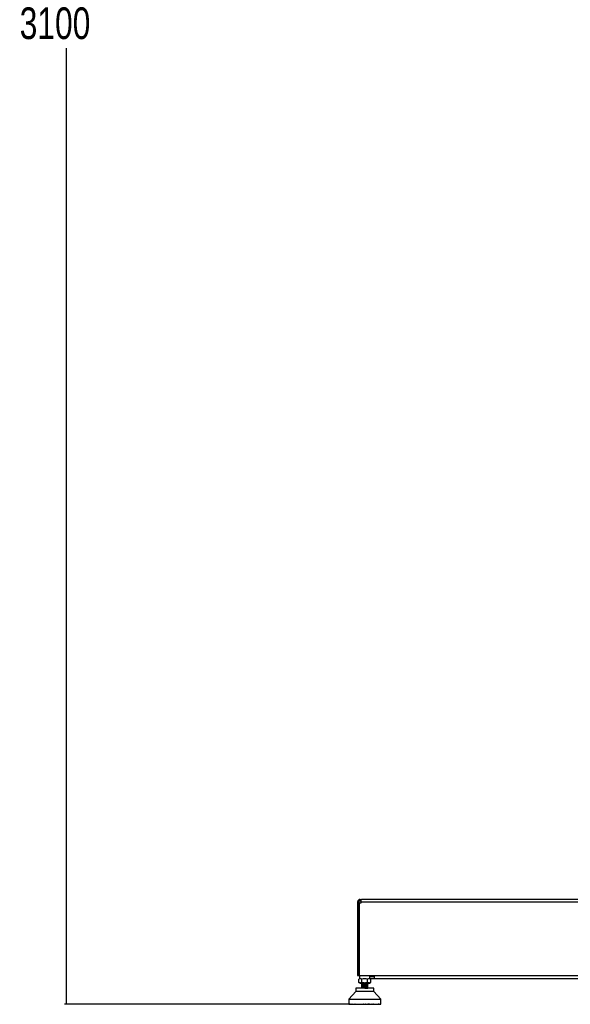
# Model space of a CAD drawing. Header units: millimetres. Extents: x 1591 to 17407, y 888 to 16227.
# Tile 1 of 78: x 1591 to 3329, y 1050 to 4160. Entities that reach past the tile are written whole.
import ezdxf

# ---------------------------------------------------------------- set-up
doc = ezdxf.new("R2010")
doc.units = ezdxf.units.MM
doc.layers.add('COMPONENT_GEOMETRY', color=7, linetype='Continuous')
doc.styles.add('SLDTEXTSTYLE1', font='TXT', dxfattribs={"width": 0.75})
doc.dimstyles.new('SLDDIMSTYLE0', dxfattribs={"dimtxt": 100, "dimasz": 6.604, "dimexe": 0, "dimexo": 0.0625, "dimgap": 25, "dimtad": 0, "dimtih": 1, "dimtoh": 1, "dimdec": 0, "dimlfac": 0.5, "dimrnd": 1e-09, "dimzin": 12, "dimdsep": 46, "dimtxsty": 'SLDTEXTSTYLE1', "dimsah": 1, "dimcen": 0.09, "dimadec": 0, "dimazin": 3, "dimtfac": 1, "dimtdec": 0, "dimtofl": 0, "dimtmove": 0, "dimatfit": 3, "dimfxl": 1, "dimfrac": 2, "dimtolj": 1, "dimtzin": 12, "dimarcsym": 0})

# ---------------------------------------------------------------- blocks, each defined once
blk = doc.blocks.new('_D_3')
at = {"layer": 'COMPONENT_GEOMETRY', "color": 7, "ltscale": 2}
for p, q in [((3713.9, 7249.5), (1732.2, 7249.5)), ((1738.5, 7249.5), (1738.5, 4229)), ((1738.5, 1049.7), (1738.5, 4070.2)), ((2628.6, 1049.7), (1732.2, 1049.7))]:
    blk.add_line(p, q, dxfattribs=at)
for points in [[(1738.5, 7249.5), (1737.5, 7242.9), (1739.5, 7242.9)], [(1738.5, 1049.7), (1739.5, 1056.4), (1737.5, 1056.4)]]:
    blk.add_solid(points, dxfattribs=at)
at = {"layer": 'COMPONENT_GEOMETRY', "color": 7, "ltscale": 2, "insert": (1590.7, 4199.2), "char_height": 100, "attachment_point": 1, "style": 'SLDTEXTSTYLE1'}
blk.add_mtext('3100', dxfattribs=at)

msp = doc.modelspace()

# ---------------------------------------------------------------- linework, layer by layer
at = {"color": 7, "linetype": 'Continuous', "lineweight": 25, "ltscale": 2}
for p, q in [((2657.8, 1373), (2661.8, 1373)), ((2657.8, 1373), (2657.8, 1370.6)), ((2657.8, 1370.6), (2657.8, 1141)), ((2661.8, 1370.6), (2657.8, 1370.6)), ((2661.8, 1373), (2661.8, 1370.6)), ((2661.8, 1141), (2661.8, 1370.6)), ((2663.4, 1141), (2663.4, 1370.6)), ((2663.4, 1370.6), (2668.6, 1370.6)), ((2665.8, 1381), (2665.8, 1377)), ((2665.8, 1381), (2669.8, 1381)), ((2665.8, 1377), (2668.9, 1377)), ((2668.6, 1373), (4462.9, 1373)), ((2668.6, 1370.6), (2668.6, 1373)), ((4461.8, 1381), (2669.8, 1381)), ((2657.8, 1141), (2661.8, 1141)), ((2663.7, 1130.7), (2661.9, 1129.3)), ((2664.2, 1130.7), (2661.9, 1129.3)), ((2661.9, 1118.9), (2661.9, 1129.3)), ((2663.4, 1141), (4468.1, 1141)), ((2663.7, 1141), (2663.7, 1130.7)), ((2668.7, 1130), (2664.2, 1130)), ((2671.1, 1129.3), (2668.7, 1130.7)), ((2675.7, 1130.7), (2671.1, 1129.3)), ((2671.1, 1118.9), (2671.1, 1129.3)), ((2684.7, 1130), (2675.7, 1130)), ((2689.4, 1129.3), (2684.7, 1130.7)), ((2691.7, 1130.7), (2689.4, 1129.3)), ((2689.4, 1118.9), (2689.4, 1129.3)), ((2696.2, 1130), (2691.7, 1130)), ((2698.6, 1129.3), (2696.2, 1130.7)), ((2696.7, 1130.7), (2696.7, 1141)), ((2698.6, 1129.3), (2696.7, 1130.7)), ((2698.8, 1130), (2697.6, 1130.1)), ((2698.6, 1129.3), (2698.6, 1118.9)), ((2710.3, 1137), (2698.8, 1137)), ((2710.3, 1130), (2698.8, 1130)), ((2710.3, 1141), (2710.3, 1130)), ((4421.3, 1130), (2710.3, 1130)), ((2651.9, 1090.1), (2629.8, 1066.4)), ((2651.9, 1100.3), (2651.9, 1090.1)), ((2680.2, 1100.3), (2651.9, 1100.3)), ((2708.6, 1090.1), (2651.9, 1090.1)), ((2661.9, 1118.9), (2665.4, 1116.2)), ((2665.4, 1116.2), (2695.1, 1116.2)), ((2670.1, 1113.4), (2670.2, 1113.3)), ((2670.1, 1100.3), (2670.2, 1100.3)), ((2670.2, 1116.2), (2670.2, 1114.9)), ((2670.2, 1114.9), (2670.2, 1112.8)), ((2690.2, 1114.9), (2670.2, 1114.9)), ((2670.2, 1112.6), (2670.2, 1110.2)), ((2670.2, 1110), (2670.2, 1107.6)), ((2670.2, 1107.4), (2670.2, 1105)), ((2670.2, 1104.8), (2670.2, 1102.4)), ((2670.2, 1102.2), (2670.2, 1100.3)), ((2708.6, 1100.3), (2680.2, 1100.3)), ((2690.2, 1114.9), (2690.2, 1116.2)), ((2690.2, 1114.1), (2690.2, 1114.9)), ((2690.2, 1114.6), (2690.2, 1114.8)), ((2690.2, 1114), (2690.2, 1114.1)), ((2690.2, 1111.5), (2690.2, 1114)), ((2690.2, 1108.9), (2690.2, 1111.3)), ((2690.2, 1106.3), (2690.2, 1108.7)), ((2690.2, 1106.2), (2690.4, 1106.2)), ((2690.2, 1103.7), (2690.2, 1106.1)), ((2690.2, 1101.1), (2690.2, 1103.5)), ((2690.2, 1100.3), (2690.2, 1100.9)), ((2690.3, 1111.5), (2690.4, 1111.4)), ((2690.3, 1108.8), (2690.4, 1108.8)), ((2690.3, 1103.6), (2690.4, 1103.6)), ((2690.3, 1101), (2690.4, 1101)), ((2695.1, 1116.2), (2698.6, 1118.9)), ((2708.6, 1090.1), (2708.6, 1100.3)), ((2730.6, 1066.4), (2708.6, 1090.1)), ((2629.8, 1066.4), (2629.8, 1050.4)), ((2629.8, 1066.4), (2730.6, 1066.4)), ((2730.6, 1050.4), (2730.6, 1066.4)), ((2629.8, 1050.4), (2680.2, 1050.4)), ((2630.5, 1050.4), (2630.5, 1050.1)), ((2630.5, 1050.1), (2630.8, 1049.7)), ((2630.6, 1050.1), (2630.6, 1050.4)), ((2630.9, 1049.7), (2630.6, 1050.1)), ((2630.6, 1050.1), (2630.8, 1050.1)), ((2630.8, 1050.4), (2630.8, 1050.1)), ((2630.8, 1050.1), (2631.1, 1049.7)), ((2630.8, 1049.7), (2630.9, 1049.7)), ((2630.9, 1049.7), (2631.1, 1049.7)), ((2631.1, 1050.1), (2631.1, 1050.4)), ((2631.5, 1049.7), (2631.1, 1050.1)), ((2631.1, 1050.1), (2631.6, 1050.1)), ((2631.1, 1049.7), (2631.5, 1049.7)), ((2631.5, 1049.7), (2631.8, 1049.7)), ((2631.6, 1050.4), (2631.6, 1050.1)), ((2631.6, 1050.1), (2631.8, 1049.7)), ((2631.8, 1049.7), (2632.4, 1049.7)), ((2632, 1050.1), (2632, 1050.4)), ((2632, 1050.1), (2632.7, 1050.1)), ((2632.4, 1049.7), (2632, 1050.1)), ((2632.4, 1049.7), (2633, 1049.7)), ((2632.7, 1050.4), (2632.7, 1050.1)), ((2632.7, 1050.1), (2633, 1049.7)), ((2633, 1049.7), (2633.8, 1049.7)), ((2633.4, 1050.1), (2633.4, 1050.4)), ((2633.8, 1049.7), (2633.4, 1050.1)), ((2633.4, 1050.1), (2634.3, 1050.1)), ((2633.8, 1049.7), (2634.5, 1049.7)), ((2634.3, 1050.4), (2634.3, 1050.1)), ((2634.3, 1050.1), (2634.5, 1049.7)), ((2634.5, 1049.7), (2635.6, 1049.7)), ((2635.1, 1050.1), (2635.1, 1050.4)), ((2635.6, 1049.7), (2635.1, 1050.1)), ((2635.1, 1050.1), (2636.3, 1050.1)), ((2635.6, 1049.7), (2636.4, 1049.7)), ((2636.3, 1050.4), (2636.3, 1050.1)), ((2636.3, 1050.1), (2636.4, 1049.7)), ((2636.4, 1049.7), (2637.7, 1049.7)), ((2637.3, 1050.1), (2637.3, 1050.4)), ((2637.3, 1050.1), (2638.6, 1050.1)), ((2637.7, 1049.7), (2637.3, 1050.1)), ((2637.7, 1049.7), (2638.7, 1049.7)), ((2638.6, 1050.4), (2638.6, 1050.1)), ((2638.6, 1050.1), (2638.7, 1049.7)), ((2638.7, 1049.7), (2640.2, 1049.7)), ((2639.8, 1050.1), (2639.8, 1050.4)), ((2640.2, 1049.7), (2639.8, 1050.1)), ((2639.8, 1050.1), (2641.3, 1050.1)), ((2640.2, 1049.7), (2641.4, 1049.7)), ((2641.3, 1050.4), (2641.3, 1050.1)), ((2641.3, 1050.1), (2641.4, 1049.7)), ((2641.4, 1049.7), (2643.1, 1049.7)), ((2642.6, 1050.1), (2642.6, 1050.4)), ((2643.1, 1049.7), (2642.6, 1050.1)), ((2642.6, 1050.1), (2644.3, 1050.1)), ((2643.1, 1049.7), (2644.3, 1049.7)), ((2644.3, 1050.4), (2644.3, 1050.1)), ((2644.3, 1050.1), (2644.3, 1049.7)), ((2644.3, 1049.7), (2646.2, 1049.7)), ((2645.8, 1050.1), (2645.8, 1050.4)), ((2645.8, 1050.1), (2647.7, 1050.1)), ((2646.2, 1049.7), (2645.8, 1050.1)), ((2646.2, 1049.7), (2647.6, 1049.7)), ((2647.7, 1050.1), (2647.6, 1049.7)), ((2647.6, 1049.7), (2649.7, 1049.7)), ((2647.7, 1050.4), (2647.7, 1050.1)), ((2649.2, 1050.1), (2649.2, 1050.4)), ((2649.2, 1050.1), (2651.3, 1050.1)), ((2649.7, 1049.7), (2649.2, 1050.1)), ((2649.7, 1049.7), (2651.2, 1049.7)), ((2651.3, 1050.1), (2651.2, 1049.7)), ((2651.2, 1049.7), (2653.4, 1049.7)), ((2651.3, 1050.4), (2651.3, 1050.1)), ((2653, 1050.1), (2653, 1050.4)), ((2653.4, 1049.7), (2653, 1050.1)), ((2653, 1050.1), (2655.1, 1050.1)), ((2653.4, 1049.7), (2655, 1049.7)), ((2655.1, 1050.1), (2655, 1049.7)), ((2655, 1049.7), (2657.3, 1049.7)), ((2655.1, 1050.4), (2655.1, 1050.1)), ((2656.9, 1050.1), (2656.9, 1050.4)), ((2656.9, 1050.1), (2659.2, 1050.1)), ((2657.3, 1049.7), (2656.9, 1050.1)), ((2657.3, 1049.7), (2659.1, 1049.7)), ((2659.2, 1050.1), (2659.1, 1049.7)), ((2659.1, 1049.7), (2661.5, 1049.7)), ((2659.2, 1050.4), (2659.2, 1050.1)), ((2661.1, 1050.1), (2661.1, 1050.4)), ((2661.5, 1049.7), (2661.1, 1050.1)), ((2661.1, 1050.1), (2663.4, 1050.1)), ((2661.5, 1049.7), (2663.3, 1049.7)), ((2663.4, 1050.1), (2663.3, 1049.7)), ((2663.3, 1049.7), (2665.3, 1049.7)), ((2663.4, 1050.4), (2663.4, 1050.1)), ((2665.3, 1049.7), (2665.6, 1049.8)), ((2665.4, 1050.1), (2665.4, 1050.4)), ((2665.8, 1049.7), (2665.4, 1050.1)), ((2665.4, 1050.1), (2667.8, 1050.1)), ((2665.8, 1049.7), (2667.6, 1049.7)), ((2667.8, 1050.1), (2667.6, 1049.7)), ((2667.6, 1049.7), (2669.2, 1049.7)), ((2667.8, 1050.4), (2667.8, 1050.1)), ((2667.8, 1050.1), (2669.6, 1050.1)), ((2669.2, 1049.7), (2669.6, 1050.1)), ((2669.6, 1050.1), (2669.6, 1050.4)), ((2669.8, 1050.1), (2669.8, 1050.4)), ((2670.2, 1049.7), (2669.8, 1050.1)), ((2669.8, 1050.1), (2672.3, 1050.1)), ((2670.2, 1049.7), (2672.1, 1049.7)), ((2672.3, 1050.1), (2672.1, 1049.7)), ((2672.1, 1049.7), (2673.1, 1049.7)), ((2672.3, 1050.4), (2672.3, 1050.1)), ((2672.3, 1050.1), (2673.5, 1050.1)), ((2673.1, 1049.7), (2673.5, 1050.1)), ((2673.5, 1050.1), (2673.5, 1050.4)), ((2674.4, 1050.1), (2674.4, 1050.4)), ((2674.7, 1049.7), (2674.4, 1050.1)), ((2674.4, 1050.1), (2676.9, 1050.1)), ((2674.7, 1049.7), (2676.6, 1049.7)), ((2676.9, 1050.1), (2676.6, 1049.7)), ((2676.6, 1049.7), (2677.1, 1049.7)), ((2676.9, 1050.4), (2676.9, 1050.1)), ((2676.9, 1050.1), (2677.5, 1050.1)), ((2677.1, 1049.7), (2677.5, 1050.1)), ((2677.5, 1050.1), (2677.5, 1050.4)), ((2679, 1050.1), (2679, 1050.4)), ((2679.3, 1049.7), (2679, 1050.1)), ((2679, 1050.1), (2681.5, 1050.1)), ((2679.3, 1049.7), (2681.2, 1049.7)), ((2680.2, 1050.4), (2730.6, 1050.4)), ((2681.5, 1050.1), (2681.2, 1049.7)), ((2681.5, 1050.4), (2681.5, 1050.1)), ((2683, 1050.1), (2683, 1050.4)), ((2683, 1050.1), (2683.6, 1050.1)), ((2683.3, 1049.7), (2683, 1050.1)), ((2683.3, 1049.7), (2683.8, 1049.7)), ((2683.6, 1050.1), (2683.6, 1050.4)), ((2683.6, 1050.1), (2686.1, 1050.1)), ((2683.8, 1049.7), (2683.6, 1050.1)), ((2683.8, 1049.7), (2685.7, 1049.7)), ((2686.1, 1050.1), (2685.7, 1049.7)), ((2686.1, 1050.4), (2686.1, 1050.1)), ((2687, 1050.1), (2687, 1050.4)), ((2687, 1050.1), (2688.1, 1050.1)), ((2687.3, 1049.7), (2687, 1050.1)), ((2687.3, 1049.7), (2688.4, 1049.7)), ((2688.1, 1050.1), (2688.1, 1050.4)), ((2688.4, 1049.7), (2688.1, 1050.1)), ((2688.1, 1050.1), (2690.6, 1050.1)), ((2688.4, 1049.7), (2690.2, 1049.7)), ((2690.6, 1050.1), (2690.2, 1049.7)), ((2690.6, 1050.4), (2690.6, 1050.1)), ((2690.9, 1050.1), (2690.9, 1050.4)), ((2690.9, 1050.1), (2692.6, 1050.1)), ((2691.3, 1049.7), (2690.9, 1050.1)), ((2691.3, 1049.7), (2692.8, 1049.7)), ((2692.6, 1050.1), (2692.6, 1050.4)), ((2692.8, 1049.7), (2692.6, 1050.1)), ((2692.6, 1050.1), (2695.1, 1050.1)), ((2692.8, 1049.7), (2694.7, 1049.7)), ((2695.1, 1050.1), (2694.7, 1049.7)), ((2695.1, 1049.7), (2694.9, 1049.8)), ((2695.1, 1050.4), (2695.1, 1050.1)), ((2695.1, 1049.7), (2697.2, 1049.7)), ((2697, 1050.1), (2697, 1050.4)), ((2697, 1050.1), (2699.4, 1050.1)), ((2697.2, 1049.7), (2697, 1050.1)), ((2697.2, 1049.7), (2699, 1049.7)), ((2699.4, 1050.1), (2699, 1049.7)), ((2699, 1049.7), (2701.4, 1049.7)), ((2699.4, 1050.4), (2699.4, 1050.1)), ((2701.3, 1050.1), (2701.3, 1050.4)), ((2701.4, 1049.7), (2701.3, 1050.1)), ((2701.3, 1050.1), (2703.5, 1050.1)), ((2701.4, 1049.7), (2703.1, 1049.7)), ((2703.5, 1050.1), (2703.1, 1049.7)), ((2703.1, 1049.7), (2705.4, 1049.7)), ((2703.5, 1050.4), (2703.5, 1050.1)), ((2705.3, 1050.1), (2705.3, 1050.4)), ((2705.4, 1049.7), (2705.3, 1050.1)), ((2705.3, 1050.1), (2707.5, 1050.1)), ((2705.4, 1049.7), (2707.1, 1049.7)), ((2707.5, 1050.1), (2707.1, 1049.7)), ((2707.1, 1049.7), (2709.3, 1049.7)), ((2707.5, 1050.4), (2707.5, 1050.1)), ((2709.2, 1050.1), (2709.2, 1050.4)), ((2709.3, 1049.7), (2709.2, 1050.1)), ((2709.2, 1050.1), (2711.2, 1050.1)), ((2709.3, 1049.7), (2710.8, 1049.7)), ((2711.2, 1050.1), (2710.8, 1049.7)), ((2710.8, 1049.7), (2712.8, 1049.7)), ((2711.2, 1050.4), (2711.2, 1050.1)), ((2712.8, 1050.1), (2712.8, 1050.4)), ((2712.8, 1049.7), (2712.8, 1050.1)), ((2712.8, 1050.1), (2714.7, 1050.1)), ((2712.8, 1049.7), (2714.2, 1049.7)), ((2714.7, 1050.1), (2714.2, 1049.7)), ((2714.2, 1049.7), (2716.1, 1049.7)), ((2714.7, 1050.4), (2714.7, 1050.1)), ((2716.1, 1050.1), (2716.1, 1050.4)), ((2716.1, 1049.7), (2716.1, 1050.1)), ((2716.1, 1050.1), (2717.8, 1050.1)), ((2716.1, 1049.7), (2717.4, 1049.7)), ((2717.8, 1050.1), (2717.4, 1049.7)), ((2717.4, 1049.7), (2719.1, 1049.7)), ((2717.8, 1050.4), (2717.8, 1050.1)), ((2719.1, 1049.7), (2719.2, 1050.1)), ((2719.1, 1049.7), (2720.2, 1049.7)), ((2719.2, 1050.1), (2719.2, 1050.4)), ((2719.2, 1050.1), (2720.7, 1050.1)), ((2720.7, 1050.1), (2720.2, 1049.7)), ((2720.2, 1049.7), (2721.7, 1049.7)), ((2720.7, 1050.4), (2720.7, 1050.1)), ((2721.7, 1049.7), (2721.9, 1050.1)), ((2721.7, 1049.7), (2722.8, 1049.7)), ((2721.9, 1050.1), (2721.9, 1050.4)), ((2721.9, 1050.1), (2723.2, 1050.1)), ((2723.2, 1050.1), (2722.8, 1049.7)), ((2722.8, 1049.7), (2724, 1049.7)), ((2723.2, 1050.4), (2723.2, 1050.1)), ((2724, 1049.7), (2724.2, 1050.1)), ((2724, 1049.7), (2724.9, 1049.7)), ((2724.2, 1050.1), (2724.2, 1050.4)), ((2724.2, 1050.1), (2725.3, 1050.1)), ((2725.3, 1050.1), (2724.9, 1049.7)), ((2724.9, 1049.7), (2726, 1049.7)), ((2725.3, 1050.4), (2725.3, 1050.1)), ((2726, 1049.7), (2726.2, 1050.1)), ((2726, 1049.7), (2726.7, 1049.7)), ((2726.2, 1050.1), (2726.2, 1050.4)), ((2726.2, 1050.1), (2727.1, 1050.1)), ((2727.1, 1050.1), (2726.7, 1049.7)), ((2726.7, 1049.7), (2727.5, 1049.7)), ((2727.1, 1050.4), (2727.1, 1050.1)), ((2727.5, 1049.7), (2727.7, 1050.1)), ((2727.5, 1049.7), (2728, 1049.7)), ((2727.7, 1050.1), (2727.7, 1050.4)), ((2727.7, 1050.1), (2728.4, 1050.1)), ((2728.4, 1050.1), (2728, 1049.7)), ((2728, 1049.7), (2728.6, 1049.7)), ((2728.4, 1050.4), (2728.4, 1050.1)), ((2728.6, 1049.7), (2728.9, 1050.1)), ((2728.6, 1049.7), (2729, 1049.7)), ((2728.9, 1050.1), (2728.9, 1050.4)), ((2728.9, 1050.1), (2729.4, 1050.1)), ((2729.4, 1050.1), (2729, 1049.7)), ((2729, 1049.7), (2729.4, 1049.7)), ((2729.4, 1050.4), (2729.4, 1050.1)), ((2729.4, 1049.7), (2729.6, 1050.1)), ((2729.4, 1049.7), (2729.5, 1049.7)), ((2729.9, 1050.1), (2729.5, 1049.7)), ((2729.5, 1049.7), (2729.7, 1049.7)), ((2729.6, 1050.1), (2729.6, 1050.4)), ((2729.6, 1050.1), (2729.9, 1050.1)), ((2729.7, 1049.7), (2730, 1050.1)), ((2729.9, 1050.4), (2729.9, 1050.1)), ((2730, 1050.1), (2730, 1050.4))]:
    msp.add_line(p, q, dxfattribs=at)
at = {"color": 8, "linetype": 'Continuous', "lineweight": 25, "ltscale": 2}
for p, q in [((2630.5, 1050.1), (2630.6, 1050.1)), ((2630.8, 1050.1), (2631.1, 1050.1)), ((2631.6, 1050.1), (2632, 1050.1)), ((2632.7, 1050.1), (2633.4, 1050.1)), ((2634.3, 1050.1), (2635.1, 1050.1)), ((2636.3, 1050.1), (2637.3, 1050.1)), ((2638.6, 1050.1), (2639.8, 1050.1)), ((2641.3, 1050.1), (2642.6, 1050.1)), ((2644.3, 1050.1), (2645.8, 1050.1)), ((2647.7, 1050.1), (2649.2, 1050.1)), ((2651.3, 1050.1), (2653, 1050.1)), ((2655.1, 1050.1), (2656.9, 1050.1)), ((2659.2, 1050.1), (2661.1, 1050.1)), ((2663.4, 1050.1), (2665.4, 1050.1)), ((2695.1, 1050.1), (2697, 1050.1)), ((2699.4, 1050.1), (2701.3, 1050.1)), ((2703.5, 1050.1), (2705.3, 1050.1)), ((2707.5, 1050.1), (2709.2, 1050.1)), ((2711.2, 1050.1), (2712.8, 1050.1)), ((2714.7, 1050.1), (2716.1, 1050.1)), ((2717.8, 1050.1), (2719.2, 1050.1)), ((2720.7, 1050.1), (2721.9, 1050.1)), ((2723.2, 1050.1), (2724.2, 1050.1)), ((2725.3, 1050.1), (2726.2, 1050.1)), ((2727.1, 1050.1), (2727.7, 1050.1)), ((2728.4, 1050.1), (2728.9, 1050.1)), ((2729.4, 1050.1), (2729.6, 1050.1)), ((2729.9, 1050.1), (2730, 1050.1))]:
    msp.add_line(p, q, dxfattribs=at)
at = {"color": 7, "linetype": 'Continuous', "lineweight": 25, "ltscale": 2, "flags": 128}
msp.add_lwpolyline([(2698.8, 1137), (2697.6, 1137.2), (2696.7, 1137.4)], dxfattribs=at)
at = {"color": 7, "linetype": 'Continuous', "lineweight": 25, "ltscale": 2}
for points, knots in [([(2665.8, 1381), (2664.8, 1380.9), (2663.2, 1380.8), (2661.3, 1379.8), (2660.1, 1378.7), (2659.1, 1377.5), (2658, 1375.6), (2657.9, 1374.1), (2657.8, 1373)], [0, 0, 0, 0, 0.241165, 0.369516, 0.5, 0.630484, 0.758835, 1, 1, 1, 1]), ([(2665.8, 1377), (2665.5, 1377), (2665, 1377), (2664, 1376.7), (2662.9, 1376), (2662.1, 1374.8), (2661.8, 1373.8), (2661.8, 1373.3), (2661.8, 1373)], [0, 0, 0, 0, 0.11666, 0.240366, 0.5, 0.759634, 0.88334, 1, 1, 1, 1]), ([(2668.6, 1373), (2668.6, 1374.1), (2668.7, 1375.6), (2669, 1377.5), (2669.2, 1378.7), (2669.4, 1379.8), (2669.7, 1380.8), (2669.7, 1380.9), (2669.8, 1381)], [0, 0, 0, 0, 0.2411651, 0.3695163, 0.5, 0.6304837, 0.7588349, 1, 1, 1, 1]), ([(2671.1, 1118.9), (2670.3, 1118.3), (2668.8, 1117.3), (2666.5, 1116.8), (2664.2, 1117.3), (2662.7, 1118.3), (2661.9, 1118.9)], [0, 0, 0, 0, 0.268507, 0.5, 0.731493, 1, 1, 1, 1]), ([(2690.2, 1114), (2690.2, 1114), (2690.2, 1113.9), (2689.5, 1113.8), (2688.4, 1113.8), (2686.8, 1113.7), (2684.9, 1113.6), (2682.5, 1113.5), (2680, 1113.4), (2677.4, 1113.3), (2674.9, 1113.1), (2672.6, 1113), (2671, 1112.9), (2670.2, 1112.8), (2670.2, 1112.8), (2670.2, 1112.8)], [0, 0, 0, 0, 0.047754, 0.116945, 0.189119, 0.26428, 0.342266, 0.42323, 0.507173, 0.593917, 0.683703, 0.776359, 0.871908, 0.971985, 1, 1, 1, 1]), ([(2670.2, 1112.6), (2670.2, 1112.6), (2670.2, 1112.7), (2670.4, 1112.7), (2671, 1112.8), (2672.3, 1112.9), (2673.8, 1113), (2674.8, 1113.1)], [0, 0, 0, 0, 0.018203, 0.208381, 0.386336, 0.644085, 1, 1, 1, 1]), ([(2690.3, 1111.4), (2690.2, 1111.4), (2690, 1111.3), (2688.8, 1111.2), (2686.7, 1111.1), (2684.1, 1110.9), (2681.1, 1110.8), (2678, 1110.7), (2675.2, 1110.6), (2672.7, 1110.4), (2671, 1110.3), (2670.2, 1110.2), (2670.2, 1110.2), (2670.2, 1110.1)], [0, 0, 0, 0, 0.0741783, 0.1736524, 0.2731023, 0.3725182, 0.4720182, 0.5713901, 0.6709094, 0.7702812, 0.8697813, 0.9691971, 1, 1, 1, 1]), ([(2690.3, 1108.8), (2690.2, 1108.8), (2690, 1108.7), (2688.7, 1108.6), (2686.7, 1108.5), (2684, 1108.3), (2681.1, 1108.2), (2678, 1108.1), (2675.1, 1108), (2672.7, 1107.8), (2671, 1107.7), (2670.2, 1107.6), (2670.2, 1107.6), (2670.2, 1107.5)], [0, 0, 0, 0, 0.074376, 0.174145, 0.273764, 0.373519, 0.473177, 0.572885, 0.672601, 0.772251, 0.87201, 0.971627, 1, 1, 1, 1]), ([(2690.2, 1106.2), (2690.2, 1106.2), (2690, 1106.1), (2688.7, 1106), (2686.7, 1105.8), (2684, 1105.7), (2681, 1105.6), (2678, 1105.5), (2675.1, 1105.4), (2672.7, 1105.2), (2671, 1105.1), (2670.2, 1105), (2670.2, 1105), (2670.2, 1104.9)], [0, 0, 0, 0, 0.0719795, 0.1721223, 0.2722143, 0.3724042, 0.472457, 0.5726609, 0.6727207, 0.7728999, 0.8730085, 0.9731345, 1, 1, 1, 1]), ([(2670.2, 1104.8), (2670.3, 1104.9), (2670.4, 1104.9), (2671.4, 1105.1), (2673.1, 1105.2), (2674.2, 1105.2), (2674.8, 1105.2)], [0, 0, 0, 0, 0.18256, 0.581779, 0.793969, 1, 1, 1, 1]), ([(2690.2, 1103.6), (2690.2, 1103.6), (2690, 1103.5), (2688.7, 1103.4), (2686.7, 1103.2), (2684, 1103.1), (2681, 1103), (2678, 1102.9), (2675.1, 1102.7), (2672.7, 1102.6), (2671, 1102.5), (2670.2, 1102.4), (2670.2, 1102.4), (2670.2, 1102.3)], [0, 0, 0, 0, 0.0747601, 0.1743154, 0.2739992, 0.3735987, 0.4732323, 0.5728901, 0.6724666, 0.7721632, 0.8717124, 0.9714118, 1, 1, 1, 1]), ([(2674.8, 1110.6), (2674.6, 1110.6), (2673.6, 1110.6), (2671.7, 1110.4), (2670.7, 1110.3), (2670.3, 1110.3), (2670.4, 1110.2), (2670.4, 1110.2)], [0, 0, 0, 0, 0.05003, 0.424428, 0.84778, 0.871947, 1, 1, 1, 1]), ([(2674.8, 1113.2), (2674.1, 1113.2), (2673.1, 1113.1), (2672.3, 1113.1), (2671.3, 1113), (2670.4, 1112.9), (2670.4, 1112.9), (2670.4, 1112.8)], [0, 0, 0, 0, 0.287546, 0.377036, 0.430097, 0.858492, 1, 1, 1, 1]), ([(2670.4, 1112.7), (2670.5, 1112.7), (2670.6, 1112.7), (2670.9, 1112.7), (2670.9, 1112.6)], [0, 0, 0, 0, 0.76834, 1, 1, 1, 1]), ([(2670.4, 1110), (2670.4, 1110.1), (2670.3, 1110.2), (2671.8, 1110.3), (2673.8, 1110.4), (2674.8, 1110.5)], [0, 0, 0, 0, 0.20268, 0.605381, 1, 1, 1, 1]), ([(2674.8, 1108), (2673.8, 1108), (2671.8, 1107.8), (2670.4, 1107.7), (2670.4, 1107.6), (2670.4, 1107.6)], [0, 0, 0, 0, 0.426524, 0.853046, 1, 1, 1, 1]), ([(2670.4, 1107.4), (2670.4, 1107.5), (2670.3, 1107.6), (2671.8, 1107.7), (2673.8, 1107.8), (2674.8, 1107.9)], [0, 0, 0, 0, 0.208206, 0.609193, 1, 1, 1, 1]), ([(2674.8, 1105.4), (2673.8, 1105.4), (2672.3, 1105.3), (2671, 1105.2), (2670.3, 1105.1), (2670.4, 1105), (2670.4, 1105)], [0, 0, 0, 0, 0.4070726, 0.6316849, 0.868737, 1, 1, 1, 1]), ([(2674.8, 1102.8), (2673.7, 1102.7), (2672.7, 1102.7), (2671.9, 1102.6), (2671.8, 1102.6), (2671.1, 1102.6), (2670.8, 1102.5), (2670.4, 1102.5)], [0, 0, 0, 0, 0.49966, 0.501691, 0.518686, 0.56678, 1, 1, 1, 1]), ([(2670.4, 1102.2), (2670.4, 1102.3), (2670.3, 1102.3), (2671.6, 1102.5), (2673.2, 1102.6), (2674.2, 1102.6), (2674.6, 1102.6), (2674.8, 1102.6)], [0, 0, 0, 0, 0.208007, 0.582324, 0.857016, 0.950544, 1, 1, 1, 1]), ([(2689.4, 1118.9), (2687.8, 1118.3), (2684.8, 1117.3), (2680.2, 1116.8), (2675.6, 1117.3), (2672.7, 1118.3), (2671.1, 1118.9)], [0, 0, 0, 0, 0.268507, 0.5, 0.731493, 1, 1, 1, 1]), ([(2690.2, 1114.1), (2690.2, 1114.1), (2690.1, 1114), (2688.8, 1113.9), (2686, 1113.7), (2683.3, 1113.6), (2680.8, 1113.5), (2678.1, 1113.4), (2675.9, 1113.3), (2674.8, 1113.2)], [0, 0, 0, 0, 0.095932, 0.269309, 0.451994, 0.634617, 0.665878, 0.817591, 1, 1, 1, 1]), ([(2674.8, 1113.1), (2675.9, 1113.1), (2677.2, 1113.2), (2679.7, 1113.3), (2682.4, 1113.4), (2685.4, 1113.5), (2687.1, 1113.6), (2688, 1113.7), (2689.1, 1113.7), (2690, 1113.8), (2690.1, 1113.9), (2690.1, 1113.9)], [0, 0, 0, 0, 0.188947, 0.199288, 0.378208, 0.567421, 0.662173, 0.695055, 0.757505, 0.940944, 1, 1, 1, 1]), ([(2690.2, 1111.5), (2690.2, 1111.5), (2690.1, 1111.4), (2689.3, 1111.3), (2687.8, 1111.2), (2686.3, 1111.1), (2684, 1111), (2681.5, 1110.9), (2678.3, 1110.8), (2675.9, 1110.7), (2674.8, 1110.6)], [0, 0, 0, 0, 0.092813, 0.269348, 0.280261, 0.4518197, 0.5700102, 0.6349635, 0.8174429, 1, 1, 1, 1]), ([(2674.8, 1110.5), (2675.9, 1110.5), (2678.3, 1110.6), (2681.6, 1110.7), (2684.1, 1110.9), (2686.4, 1111), (2688.1, 1111.1), (2689.4, 1111.2), (2690.1, 1111.2), (2690.1, 1111.3), (2690.1, 1111.3)], [0, 0, 0, 0, 0.185547, 0.376157, 0.456509, 0.57282, 0.753276, 0.78532, 0.941833, 1, 1, 1, 1]), ([(2690, 1108.9), (2690.1, 1108.9), (2690.2, 1108.8), (2689.5, 1108.7), (2688.4, 1108.6), (2686, 1108.5), (2682.3, 1108.3), (2679.4, 1108.2), (2677.5, 1108.1), (2676.3, 1108.1), (2675.3, 1108), (2674.8, 1108)], [0, 0, 0, 0, 0.086272, 0.178001, 0.269722, 0.452147, 0.634454, 0.81672, 0.848651, 0.908641, 1, 1, 1, 1]), ([(2674.8, 1107.9), (2674.8, 1107.9), (2675.3, 1107.9), (2676.5, 1107.9), (2678.4, 1108), (2680.5, 1108.1), (2683, 1108.2), (2686, 1108.3), (2688.9, 1108.5), (2689.7, 1108.6), (2690.1, 1108.7)], [0, 0, 0, 0, 0.00942, 0.090258, 0.201619, 0.310537, 0.409608, 0.597687, 0.800315, 1, 1, 1, 1]), ([(2690, 1106.3), (2690.1, 1106.3), (2690.2, 1106.2), (2689.8, 1106.2), (2688.7, 1106.1), (2686.9, 1105.9), (2684.7, 1105.8), (2682.3, 1105.7), (2678.3, 1105.6), (2675.9, 1105.5), (2674.8, 1105.4)], [0, 0, 0, 0, 0.086369, 0.105549, 0.269196, 0.451784, 0.462132, 0.634724, 0.817365, 1, 1, 1, 1]), ([(2674.8, 1105.2), (2675, 1105.3), (2675.4, 1105.3), (2676.2, 1105.3), (2677.2, 1105.4), (2678.1, 1105.4), (2678.9, 1105.4), (2679.7, 1105.5), (2680.9, 1105.5), (2682.1, 1105.6), (2683.2, 1105.6), (2684.2, 1105.7), (2685, 1105.7), (2685.7, 1105.7), (2686.3, 1105.8), (2687.1, 1105.8), (2687.9, 1105.9), (2689.2, 1105.9), (2690.1, 1106), (2690.1, 1106.1), (2690, 1106.1)], [0, 0, 0, 0, 0.032913, 0.075547, 0.127898, 0.18996, 0.209896, 0.248228, 0.304942, 0.380017, 0.4275, 0.474984, 0.52247, 0.569958, 0.580629, 0.63921, 0.710192, 0.759734, 0.948404, 1, 1, 1, 1]), ([(2690.1, 1103.7), (2690.1, 1103.7), (2690.2, 1103.6), (2689, 1103.5), (2687.7, 1103.4), (2686.7, 1103.3), (2685.2, 1103.3), (2682.3, 1103.1), (2678.3, 1103), (2675.9, 1102.9), (2674.8, 1102.8)], [0, 0, 0, 0, 0.086845, 0.269313, 0.360746, 0.39242, 0.452669, 0.635028, 0.817446, 1, 1, 1, 1]), ([(2674.8, 1102.6), (2675.9, 1102.7), (2677.7, 1102.8), (2679.9, 1102.9), (2681.2, 1102.9), (2683.1, 1103), (2686, 1103.1), (2688.8, 1103.3), (2689.8, 1103.4), (2690.2, 1103.5), (2690.2, 1103.5), (2690.1, 1103.5)], [0, 0, 0, 0, 0.1887295, 0.2833344, 0.3160504, 0.3783881, 0.5670263, 0.7557359, 0.9445986, 0.9776756, 1, 1, 1, 1]), ([(2690, 1101.1), (2690.1, 1101.1), (2690.2, 1101), (2689.2, 1100.9), (2687.8, 1100.8), (2685.9, 1100.7), (2683.5, 1100.6), (2680.9, 1100.5), (2679, 1100.4), (2677.4, 1100.3), (2676.9, 1100.3)], [0, 0, 0, 0, 0.097079, 0.302662, 0.32827, 0.508844, 0.714448, 0.726477, 0.920129, 1, 1, 1, 1]), ([(2690.3, 1101), (2690.2, 1101), (2690, 1100.9), (2688.9, 1100.8), (2687.1, 1100.7), (2684.9, 1100.6), (2682.5, 1100.5), (2680.4, 1100.4), (2679.1, 1100.3), (2678.7, 1100.3)], [0, 0, 0, 0, 0.130718, 0.299268, 0.462689, 0.620522, 0.773135, 0.920429, 1, 1, 1, 1]), ([(2680.5, 1100.3), (2681.1, 1100.3), (2681.8, 1100.3), (2683.6, 1100.4), (2685.6, 1100.5), (2687.6, 1100.6), (2689.1, 1100.7), (2690.1, 1100.8), (2690.1, 1100.9), (2690, 1100.9)], [0, 0, 0, 0, 0.119651, 0.134191, 0.387053, 0.56033, 0.655244, 0.922052, 1, 1, 1, 1]), ([(2690.2, 1104.3), (2690.2, 1104.3), (2690.1, 1104.2), (2689.2, 1104.2), (2688.6, 1104.1)], [0, 0, 0, 0, 0.322502, 1, 1, 1, 1]), ([(2698.6, 1118.9), (2697.8, 1118.3), (2696.3, 1117.3), (2694, 1116.8), (2691.7, 1117.3), (2690.2, 1118.3), (2689.4, 1118.9)], [0, 0, 0, 0, 0.268507, 0.5, 0.731493, 1, 1, 1, 1])]:
    msp.add_open_spline(points, degree=3, knots=knots, dxfattribs=at)

# ---------------------------------------------------------------- dimensions: what is measured, and where the dimension line sits
at = {"layer": 'COMPONENT_GEOMETRY', "color": 7, "ltscale": 2}
dim = msp.add_linear_dim(base=(1738.5, 1049.7), p1=(3716.5, 7249.5), p2=(2631.1, 1049.7), angle=90, dimstyle='SLDDIMSTYLE0', dxfattribs=at)
dim.commit()
dim.dimension.update_dxf_attribs({"geometry": '_D_3', "text_midpoint": (1738.5, 4149.6), "dimtype": 160})

doc.saveas('drawing.dxf')
